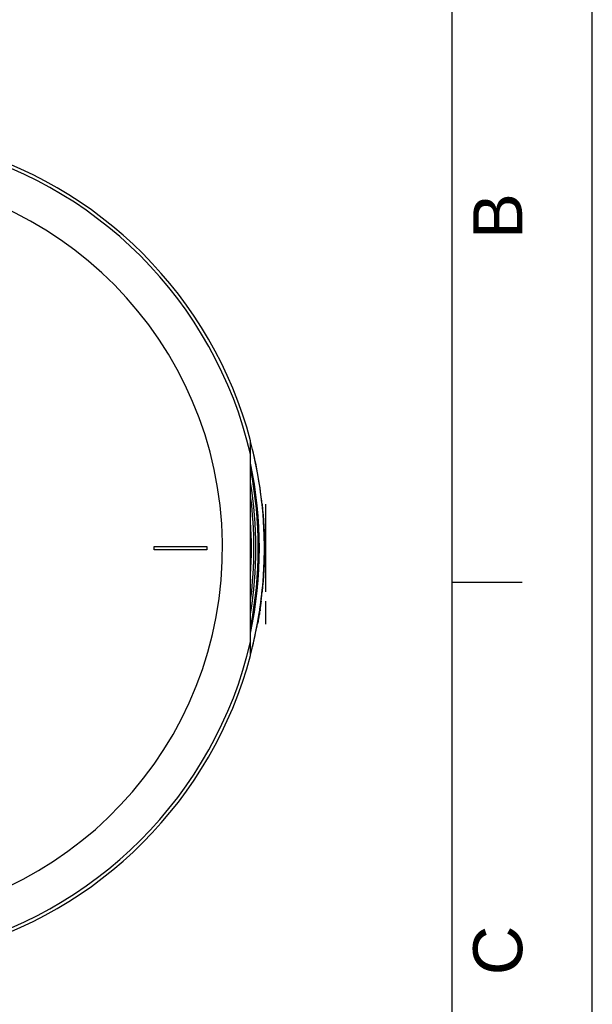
# Model space of a CAD drawing. Header units: millimetres. Extents: x 0 to 594, y 0 to 420.
# Tile 41 of 42: x 553 to 594, y 285 to 355. Entities that reach past the tile are written whole.
import ezdxf

# ---------------------------------------------------------------- set-up
doc = ezdxf.new("R2010")
doc.units = ezdxf.units.MM
doc.header["$LTSCALE"] = 32.67
doc.layers.get('0').update_dxf_attribs({"linetype": 'CONTINUOUS'})
for name, color, linetype in [('06_COURBES', 7, 'CONTINUOUS'), ('08_SURFACES', 7, 'CONTINUOUS'), ('AXES_REF', 7, 'CONTINUOUS')]:
    doc.layers.add(name, color=color, linetype=linetype)
doc.styles.add('TEXTSTYLE_2', font='arial.ttf')

# ---------------------------------------------------------------- blocks, each defined once
blk = doc.blocks.new('MARGEA2_BL0', base_point=(296.99996, 210.000076))
at = {"color": 7, "linetype": 'Continuous'}
for p, q in [((594, 0.000078), (594.000002, 420.000076)), ((594.000002, 0.000076), (594.000002, 420.000076)), ((584.000002, 10.000076), (584.000002, 410.000076)), ((589.000002, 315.000076), (584.000002, 315.000076))]:
    blk.add_line(p, q, dxfattribs=at)
at = {"color": 5, "linetype": 'Continuous', "style": 'TEXTSTYLE_2', "oblique": 0.00001872}
for s, p in [('B', (589.000002, 339.500076)), ('C', (589.000002, 287.000076))]:
    blk.add_text(s, height=3.5, rotation=90, dxfattribs=at).set_placement(p)

msp = doc.modelspace()

# ---------------------------------------------------------------- linework, layer by layer
at = {"color": 7, "linetype": 'Continuous'}
for p, q in [((594, 0), (594, 420)), ((569.617, 309.789), (569.617, 325.112)), ((562.742, 317.575), (566.492, 317.575)), ((562.742, 317.325), (562.742, 317.575)), ((566.492, 317.325), (562.742, 317.325)), ((566.492, 317.575), (566.492, 317.325))]:
    msp.add_line(p, q, dxfattribs=at)
at = {"color": 9, "linetype": 'Continuous'}
for radius, start, end in [(29.457, 13.12236, 76.87764), (29.072, 350.67163, 9.32837), (29.457, 283.12236, 346.87764)]:
    msp.add_arc((540.929, 317.45), radius, start, end, dxfattribs=at)
at = {"color": 7, "linetype": 'Continuous'}
for radius, start, end in [(29.693, 14.95259, 75.04741), (29.675, 6.04488, 14.82219), (29.238, 348.87003, 11.12997), (28.925, 352.65337, 7.34663), (28.75, 356.22956, 3.77044), (29.675, 352.69552, 353.95512), (29.675, 345.17814, 349.54116), (29.693, 284.95259, 345.04741)]:
    msp.add_arc((540.929, 317.45), radius, start, end, dxfattribs=at)
at = {"layer": '06_COURBES', "color": 4, "linetype": 'Continuous'}
for p, q in [((570.679, 320.575), (570.679, 314.325)), ((570.679, 313.677), (570.679, 312.022))]:
    msp.add_line(p, q, dxfattribs=at)
at = {"layer": '08_SURFACES', "color": 7, "linetype": 'Continuous'}
for p, q in [((570.439, 320.575), (570.464, 320.575)), ((570.453, 320.442), (570.478, 320.442)), ((570.479, 320.176), (570.49, 320.176)), ((570.576, 318.979), (570.59, 318.979)), ((570.587, 318.448), (570.612, 318.448)), ((570.576, 315.921), (570.59, 315.921)), ((570.587, 316.453), (570.612, 316.453)), ((570.479, 314.724), (570.49, 314.724)), ((570.439, 314.325), (570.464, 314.325)), ((570.453, 314.458), (570.478, 314.458)), ((570.288, 313.13), (570.313, 313.13)), ((570.302, 313.228), (570.328, 313.228)), ((570.308, 313.268), (570.333, 313.268)), ((570.363, 313.677), (570.389, 313.677)), ((570.174, 312.418), (570.199, 312.418)), ((570.248, 312.867), (570.261, 312.867)), ((570.263, 312.803), (570.263, 312.8)), ((570.111, 312.063), (570.137, 312.063)), ((570.117, 312.092), (570.142, 312.092))]:
    msp.add_line(p, q, dxfattribs=at)
at = {"layer": '08_SURFACES', "color": 9, "linetype": 'Continuous'}
for p, q in [((570.284, 313.105), (570.31, 313.105)), ((570.327, 313.405), (570.352, 313.405)), ((570.343, 313.524), (570.369, 313.524)), ((570.351, 313.58), (570.376, 313.58)), ((570.36, 313.648), (570.385, 313.648)), ((570.207, 312.611), (570.232, 312.611)), ((570.127, 312.149), (570.152, 312.149)), ((570.166, 312.368), (570.182, 312.368))]:
    msp.add_line(p, q, dxfattribs=at)
at = {"layer": '08_SURFACES', "color": 7, "linetype": 'Continuous'}
for centre, radius, start, end in [((540.929, 317.45), 29.675, 6.17578, 6.17868), ((540.929, 317.45), 29.7, 353.96022, 6.03978), ((540.929, 317.45), 29.675, 5.40494, 5.55273), ((569.826, 320.245), 0.668, 349.71194, 354.06283), ((562.755, 318.958), 7.822, 358.6913, 0.15601), ((540.929, 317.45), 29.675, 357.43252, 2.56748), ((569.067, 319.098), 1.514, 355.52557, 3.38073), ((562.755, 315.942), 7.822, 359.84398, 1.3087), ((569.067, 315.803), 1.514, 356.61927, 4.47444), ((540.929, 317.45), 29.675, 351.56541, 354.59506), ((569.826, 314.655), 0.668, 5.93717, 10.28806), ((540.929, 317.45), 29.7, 350.24368, 352.7017), ((540.929, 317.45), 29.7, 349.55007, 350.22342), ((540.929, 317.45), 29.675, 350.23551, 350.69298), ((569.94, 312.451), 0.262, 350.21997, 350.44935), ((570.036, 312.785), 0.222, 322.94756, 327.28819), ((570.042, 312.957), 0.237, 327.61901, 337.52176), ((540.929, 317.45), 29.675, 345.17779, 349.71104)]:
    msp.add_arc(centre, radius, start, end, dxfattribs=at)
for points in [[(570.49, 320.176), (570.497, 320.198), (570.5, 320.222), (570.497, 320.245)], [(570.497, 314.655), (570.5, 314.678), (570.497, 314.702), (570.49, 314.724)], [(570.145, 312.174), (570.14, 312.166), (570.134, 312.157), (570.127, 312.15)]]:
    msp.add_open_spline(points, degree=3, dxfattribs=at)
for points, knots in [([(570.283, 313.097), (570.286, 313.096), (570.297, 313.084), (570.299, 313.066), (570.299, 313.053)], [0, 0, 0, 0, 0.202964, 1, 1, 1, 1]), ([(570.182, 312.368), (570.183, 312.374), (570.187, 312.385), (570.191, 312.401), (570.196, 312.409), (570.197, 312.418), (570.199, 312.418)], [0, 0, 0, 0, 0.354029, 0.666477, 0.901639, 1, 1, 1, 1]), ([(570.199, 312.418), (570.199, 312.418), (570.199, 312.412), (570.199, 312.41), (570.198, 312.408)], [0, 0, 0, 0, 0.240412, 1, 1, 1, 1]), ([(570.255, 312.756), (570.253, 312.747), (570.246, 312.716), (570.236, 312.684), (570.223, 312.665)], [0, 0, 0, 0, 0.2852, 1, 1, 1, 1]), ([(570.261, 312.867), (570.261, 312.871), (570.26, 312.885), (570.258, 312.899), (570.255, 312.909)], [0, 0, 0, 0, 0.290288, 1, 1, 1, 1]), ([(570.263, 312.8), (570.262, 312.796), (570.26, 312.782), (570.257, 312.767), (570.255, 312.756)], [0, 0, 0, 0, 0.267223, 1, 1, 1, 1]), ([(570.299, 313.053), (570.299, 313.049), (570.298, 313.027), (570.295, 313.006), (570.292, 312.989)], [0, 0, 0, 0, 0.204954, 1, 1, 1, 1]), ([(570.173, 312.265), (570.171, 312.255), (570.165, 312.224), (570.156, 312.193), (570.145, 312.174)], [0, 0, 0, 0, 0.300796, 1, 1, 1, 1]), ([(570.157, 312.317), (570.159, 312.32), (570.17, 312.336), (570.177, 312.354), (570.182, 312.368)], [0, 0, 0, 0, 0.211416, 1, 1, 1, 1])]:
    msp.add_open_spline(points, degree=3, knots=knots, dxfattribs=at)
at = {"layer": 'AXES_REF', "color": 9, "linetype": 'Continuous'}
for radius, start, end in [(26.688, 94.02659, 85.97341), (29.322, 348.05875, 11.94125)]:
    msp.add_arc((540.929, 317.45), radius, start, end, dxfattribs=at)
at = {"layer": 'AXES_REF', "color": 7, "linetype": 'Continuous'}
msp.add_arc((540.929, 317.45), 29.675, 345.17818, 14.82182, dxfattribs=at)

# ---------------------------------------------------------------- block references
at = {"color": 2, "linetype": 'Continuous'}
msp.add_blockref('MARGEA2_BL0', (297, 210), dxfattribs=at)

doc.saveas('drawing.dxf')
